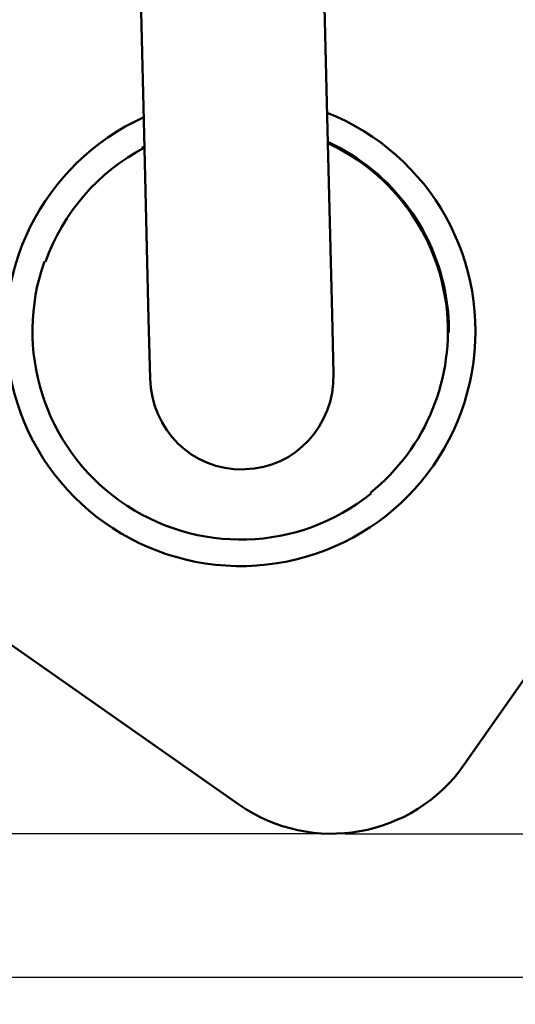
# Model space of a CAD drawing. Header units: inches. Extents: x 0.1 to 33.9, y 0.6 to 21.4.
# Tile 34 of 82: x 6.6 to 8.9, y 12.3 to 16.8. Entities that reach past the tile are written whole.
import ezdxf

# ---------------------------------------------------------------- set-up
doc = ezdxf.new("R2010")
doc.units = ezdxf.units.IN
doc.header["$MEASUREMENT"] = 0
doc.layers.add('Dimension (ANSI)', color=7, linetype='Continuous', lineweight=25)
doc.layers.add('Visible (ANSI)', color=7, linetype='Continuous', lineweight=50)
doc.styles.add('Note Text (ANSI)', font='tahoma.ttf')
doc.dimstyles.new('Default (ANSI)', dxfattribs={"dimtxt": 0.12, "dimasz": 0.098425, "dimexe": 0.125, "dimexo": 0.0625, "dimgap": 0.031496, "dimtad": 0, "dimtih": 1, "dimtoh": 1, "dimrnd": 1e-08, "dimzin": 4, "dimdsep": 46, "dimtxsty": 'Note Text (ANSI)', "dimcen": 0.09, "dimdle": 0.393701, "dimclrd": 256, "dimclre": 256, "dimclrt": 256, "dimadec": 0, "dimazin": 1, "dimtfac": 1, "dimtofl": 0, "dimtmove": 0, "dimatfit": 3, "dimfxl": 1, "dimtolj": 1, "dimtzin": 4, "dimlwd": -1, "dimlwe": -1, "dimarcsym": 0})

# ---------------------------------------------------------------- blocks, each defined once
blk = doc.blocks.new('*D10')
at = {"layer": 'Defpoints', "color": 0, "transparency": 16777216}
for p in [(16.998, 15.3938), (5.2337, 15.2507), (16.998, 12.4017)]:
    blk.add_point(p, dxfattribs=at)
at = {"layer": 'Dimension (ANSI)', "transparency": 16777216}
for p, q in [((16.998, 15.3313), (16.998, 12.2767)), ((5.2337, 15.1882), (5.2337, 12.2767)), ((5.3321, 12.4017), (10.891, 12.4017)), ((16.8996, 12.4017), (11.3407, 12.4017))]:
    blk.add_line(p, q, dxfattribs=at)
for points in [[(5.3321, 12.4181), (5.3321, 12.3853), (5.2337, 12.4017)], [(16.8996, 12.4181), (16.8996, 12.3853), (16.998, 12.4017)]]:
    blk.add_solid(points, dxfattribs=at)
at = {"layer": 'Dimension (ANSI)', "transparency": 16777216, "insert": (10.9225, 12.464), "char_height": 0.12, "attachment_point": 1, "style": 'Note Text (ANSI)'}
blk.add_mtext('\\A1;11.76', dxfattribs=at)
blk = doc.blocks.new('*D11')
at = {"layer": 'Defpoints', "color": 0, "transparency": 16777216}
for p in [(4.3308, 20.506), (9.1384, 20.506), (8.0316, 13.0667)]:
    blk.add_point(p, dxfattribs=at)
at = {"layer": 'Dimension (ANSI)', "transparency": 16777216}
for p, q in [((9.0759, 20.506), (4.2058, 20.506)), ((4.3308, 20.4076), (4.3308, 16.8779)), ((4.3308, 13.1651), (4.3308, 16.6949)), ((7.9691, 13.0667), (4.2058, 13.0667))]:
    blk.add_line(p, q, dxfattribs=at)
for points in [[(4.3144, 20.4076), (4.3472, 20.4076), (4.3308, 20.506)], [(4.3144, 13.1651), (4.3472, 13.1651), (4.3308, 13.0667)]]:
    blk.add_solid(points, dxfattribs=at)
at = {"layer": 'Dimension (ANSI)', "transparency": 16777216, "insert": (4.1767, 16.8464), "char_height": 0.12, "attachment_point": 1, "style": 'Note Text (ANSI)'}
blk.add_mtext('\\A1;7.44', dxfattribs=at)
blk = doc.blocks.new('*D12')
at = {"layer": 'Defpoints', "color": 0, "transparency": 16777216}
for p in [(18.0364, 15.3938), (18.4301, 15.3938), (8.0316, 13.0667)]:
    blk.add_point(p, dxfattribs=at)
at = {"layer": 'Dimension (ANSI)', "transparency": 16777216}
for p, q in [((18.0989, 15.3938), (18.5551, 15.3938)), ((18.4301, 15.2954), (18.4301, 14.3243)), ((18.4301, 13.1651), (18.4301, 14.1363)), ((8.0941, 13.0667), (18.5551, 13.0667))]:
    blk.add_line(p, q, dxfattribs=at)
for points in [[(18.4137, 15.2954), (18.4465, 15.2954), (18.4301, 15.3938)], [(18.4137, 13.1651), (18.4465, 13.1651), (18.4301, 13.0667)]]:
    blk.add_solid(points, dxfattribs=at)
at = {"layer": 'Dimension (ANSI)', "transparency": 16777216, "insert": (18.279, 14.2928), "char_height": 0.12, "attachment_point": 1, "style": 'Note Text (ANSI)'}
blk.add_mtext('\\A1;2.33', dxfattribs=at)

msp = doc.modelspace()

# ---------------------------------------------------------------- linework, layer by layer
at = {"layer": 'Visible (ANSI)'}
for p, q in [((7.1487, 16.873), (7.1626, 16.304)), ((7.9984, 16.8937), (8.0123, 16.3247)), ((8.0123, 16.3247), (8.0331, 15.4713)), ((7.1626, 16.304), (7.1834, 15.4506)), ((7.1524, 16.2435), (7.1543, 16.2388)), ((6.7056, 15.7144), (6.7006, 15.7171)), ((8.0399, 15.1956), (8.0331, 15.4713)), ((7.1834, 15.4506), (7.1901, 15.1749)), ((8.5699, 15.3891), (8.5749, 15.3885)), ((7.6305, 14.7541), (7.6205, 14.7539)), ((8.2144, 14.6416), (8.2108, 14.6459)), ((5.5535, 14.6363), (7.6014, 13.2024)), ((8.6459, 13.3865), (9.31, 14.3349))]:
    msp.add_line(p, q, dxfattribs=at)
for centre, radius, start, end in [((7.6099, 15.3938), 1.088, 114.3909, 68.4042), ((7.6099, 15.3938), 0.96, 117.6744, 160.4738), ((7.6099, 15.3938), 0.965, 7.2423, 65.2672), ((7.6099, 15.3938), 0.96, 308.7831, 65.1207), ((7.6099, 15.3938), 0.965, 160.4287, 308.7859), ((8.0316, 13.8167), 0.75, 235, 325)]:
    msp.add_arc(centre, radius, start, end, dxfattribs=at)
for centre, start_param, end_param in [((7.62, 15.1854), 0, 1.570796), ((7.61, 15.1851), 4.712389, 6.283185)]:
    msp.add_ellipse(centre, major_axis=(0.0105, -0.4313), ratio=0.973549, start_param=start_param, end_param=end_param, dxfattribs=at)
for points, knots in [([(7.1639, 16.2495), (7.1628, 16.249), (7.1618, 16.2485), (7.1552, 16.245), (7.1524, 16.2435), (7.1524, 16.2435)], [0.8186812, 0.8186812, 0.8186812, 0.8186812, 0.8382294, 0.8382294, 0.9579657, 0.9579657, 0.9579657, 0.9579657]), ([(8.5749, 15.3885), (8.5749, 15.3885), (8.5749, 15.3904), (8.5749, 15.3987), (8.5749, 15.405), (8.5746, 15.4197), (8.5743, 15.4293), (8.5732, 15.4512), (8.5724, 15.4635), (8.5704, 15.4877), (8.569, 15.5015), (8.5672, 15.5154), (8.5672, 15.5154), (8.5672, 15.5155)], [0.9659703, 0.9659703, 0.9659703, 0.9659703, 1.0604259, 1.0604259, 1.1548815, 1.1548815, 1.2506145, 1.2506145, 1.3463476, 1.3463476, 1.4449347, 1.4449347, 1.4452265, 1.4452265, 1.4452265, 1.4452265])]:
    msp.add_open_spline(points, degree=3, knots=knots, dxfattribs=at)

# ---------------------------------------------------------------- dimensions: what is measured, and where the dimension line sits
at = {"layer": 'Dimension (ANSI)'}
for base, p1, p2, angle, override, picture, middle in [((4.3308, 20.506), (8.0316, 13.0667), (9.1384, 20.506), 90, {"dimgap": 0.031496, "dimdec": 2, "dimtol": 0, "dimlim": 0, "dimtp": 0, "dimtm": 0, "dimtdec": 2, "dimatfit": 1}, '*D11', (4.3308, 16.7864)), ((16.998, 12.4017), (5.2337, 15.2507), (16.998, 15.3938), 180, {"dimgap": 0.031496, "dimtih": 0, "dimtoh": 0, "dimdec": 2, "dimtol": 0, "dimlim": 0, "dimtp": 0, "dimtm": 0, "dimtdec": 2, "dimatfit": 1}, '*D10', (11.1159, 12.4017)), ((18.4301, 15.3938), (8.0316, 13.0667), (18.0364, 15.3938), 90, {"dimgap": 0.031496, "dimdec": 2, "dimtol": 0, "dimlim": 0, "dimtp": 0, "dimtm": 0, "dimtdec": 2, "dimatfit": 1}, '*D12', (18.4301, 14.2303))]:
    dim = msp.add_linear_dim(base=base, p1=p1, p2=p2, angle=angle, dimstyle='Default (ANSI)', override=override, dxfattribs=at)
    dim.commit()
    dim.dimension.update_dxf_attribs({"geometry": picture, "text_midpoint": middle, "dimtype": 160})

doc.saveas('drawing.dxf')
